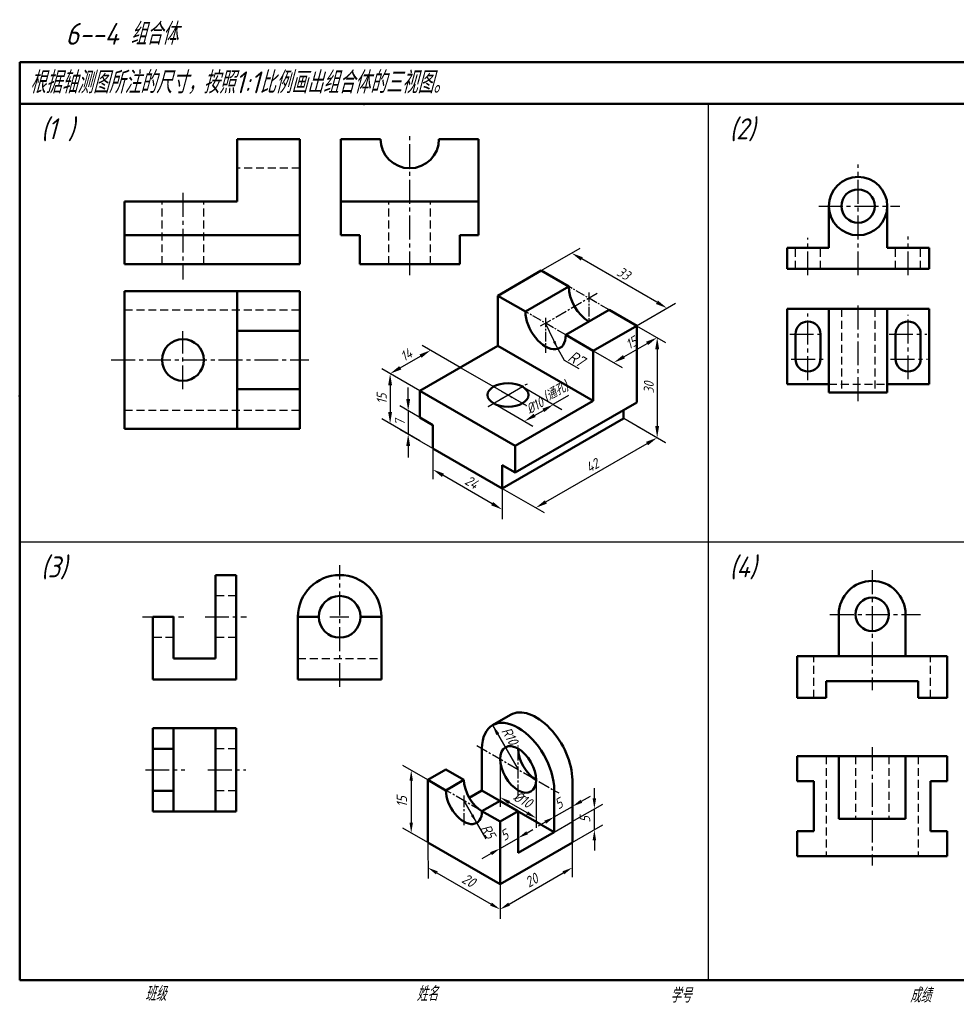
# Model space of a CAD drawing. Header units: millimetres. Extents: x 79 to 433, y 66 to 303.
# Tile 1 of 2: x 79 to 303, y 66 to 302. Entities that reach past the tile are written whole.
import ezdxf

# ---------------------------------------------------------------- set-up
doc = ezdxf.new("R2010")
doc.units = ezdxf.units.MM
doc.header["$LTSCALE"] = 0.3
doc.linetypes.add('CENTER2', pattern=[28.575, 19.05, -3.175, 3.175, -3.175])
doc.linetypes.add('HIDDEN', pattern=[9.525, 6.35, -3.175])
doc.layers.add('尺寸层', color=221, linetype='Continuous')
doc.layers.add('细实线层', color=7, linetype='Continuous')
for name, color, linetype, lineweight in [('文字层', 227, 'Continuous', 20), ('点画线层', 3, 'CENTER2', 25), ('答案层', 1, 'Continuous', 25), ('粗实线层', 7, 'Continuous', 50)]:
    doc.layers.add(name, color=color, linetype=linetype, lineweight=lineweight)
doc.styles.add('工程字体（斜）', font='gbeitc.shx', dxfattribs={"bigfont": 'gbcbig.shx'})
doc.styles.add('工程斜体', font='gbeitc.shx', dxfattribs={"bigfont": 'gbcbig.shx'})
doc.dimstyles.new('gb35', dxfattribs={"dimtxt": 2.5, "dimasz": 2.5, "dimexe": 2, "dimexo": 0, "dimgap": 1, "dimtad": 1, "dimdsep": 46, "dimtxsty": '工程字体（斜）', "dimcen": 0, "dimadec": 0, "dimazin": 0, "dimtfac": 1, "dimtmove": 0, "dimatfit": 3, "dimfxl": 0, "dimarcsym": 0})

# ---------------------------------------------------------------- blocks, each defined once
blk = doc.blocks.new('*D34')
at = {"layer": 'Defpoints', "color": 0, "ltscale": 0.5}
for p in [(211.33, 105.02), (211.33, 99), (194.01, 95.02)]:
    blk.add_point(p, dxfattribs=at)
at = {"layer": '尺寸层', "color": 0, "lineweight": -2, "ltscale": 0.5}
for p, q in [((211.33, 105.02), (211.33, 96.69)), ((196.18, 90.25), (209.17, 97.75)), ((194.01, 95.02), (194.01, 86.69))]:
    blk.add_line(p, q, dxfattribs=at)
at = {"layer": '尺寸层', "color": 0, "ltscale": 0.5}
for points in [[(208.96, 98.11), (209.38, 97.39), (211.33, 99)], [(195.97, 90.61), (196.39, 89.89), (194.01, 89)]]:
    blk.add_solid(points, dxfattribs=at)
at = {"layer": '尺寸层', "color": 0, "ltscale": 0.5, "insert": (201.55, 95.95), "char_height": 2.5, "attachment_point": 5, "rotation": 30, "style": '工程字体（斜）'}
blk.add_mtext('20', dxfattribs=at)
blk = doc.blocks.new('*D35')
at = {"layer": 'Defpoints', "color": 0, "ltscale": 0.5}
for p in [(216.61, 113.07), (211.33, 110.02), (211.33, 105.02)]:
    blk.add_point(p, dxfattribs=at)
at = {"layer": '尺寸层', "color": 0, "lineweight": -2, "ltscale": 0.5}
for p, q in [((216.61, 115.57), (216.61, 118.07)), ((211.33, 110.02), (218.61, 114.22)), ((216.61, 108.07), (216.61, 113.07)), ((211.33, 105.02), (218.61, 109.22)), ((216.61, 105.57), (216.61, 103.07))]:
    blk.add_line(p, q, dxfattribs=at)
at = {"layer": '尺寸层', "color": 0, "ltscale": 0.5}
for points in [[(216.2, 115.57), (217.03, 115.57), (216.61, 113.07)], [(216.2, 105.57), (217.03, 105.57), (216.61, 108.07)]]:
    blk.add_solid(points, dxfattribs=at)
at = {"layer": '尺寸层', "color": 0, "ltscale": 0.5, "insert": (214.36, 110.57), "char_height": 2.5, "attachment_point": 5, "rotation": 90, "style": '工程字体（斜）'}
blk.add_mtext('5', dxfattribs=at)
blk = doc.blocks.new('*D36')
at = {"layer": 'Defpoints', "color": 0, "ltscale": 0.5}
for p in [(176.69, 120.02), (172.73, 107.31), (176.69, 105.02)]:
    blk.add_point(p, dxfattribs=at)
at = {"layer": '尺寸层', "color": 0, "lineweight": -2, "ltscale": 0.5}
for p, q in [((176.69, 120.02), (170.73, 123.47)), ((172.73, 119.81), (172.73, 109.81)), ((176.69, 105.02), (170.73, 108.47))]:
    blk.add_line(p, q, dxfattribs=at)
at = {"layer": '尺寸层', "color": 0, "ltscale": 0.5}
for points in [[(172.31, 119.81), (173.14, 119.81), (172.73, 122.31)], [(172.31, 109.81), (173.14, 109.81), (172.73, 107.31)]]:
    blk.add_solid(points, dxfattribs=at)
at = {"layer": '尺寸层', "color": 0, "ltscale": 0.5, "insert": (170.48, 114.81), "char_height": 2.5, "attachment_point": 5, "rotation": 90, "style": '工程字体（斜）'}
blk.add_mtext('15', dxfattribs=at)
blk = doc.blocks.new('*D20')
at = {"layer": 'Defpoints', "color": 0, "ltscale": 0.5}
for p in [(222.9, 210.83), (232.94, 205.03), (186.52, 189.83)]:
    blk.add_point(p, dxfattribs=at)
at = {"layer": '尺寸层', "color": 0, "lineweight": -2, "ltscale": 0.5}
for p, q in [((222.9, 210.83), (235.44, 203.58)), ((199.6, 185.78), (229.91, 203.28)), ((186.52, 189.83), (199.06, 182.58))]:
    blk.add_line(p, q, dxfattribs=at)
at = {"layer": '尺寸层', "color": 0, "ltscale": 0.5}
for points in [[(229.61, 203.78), (230.2, 202.77), (232.94, 205.03)], [(199.3, 186.28), (199.89, 185.27), (196.56, 184.03)]]:
    blk.add_solid(points, dxfattribs=at)
at = {"layer": '尺寸层', "color": 0, "ltscale": 0.5, "insert": (213.5, 196.69), "char_height": 3, "attachment_point": 5, "rotation": 30, "style": '工程字体（斜）'}
blk.add_mtext('42', dxfattribs=at)
blk = doc.blocks.new('*D21')
at = {"layer": 'Defpoints', "color": 0, "ltscale": 0.5}
for p in [(226.79, 238.58), (226.79, 208.58), (232.94, 205.03)]:
    blk.add_point(p, dxfattribs=at)
at = {"layer": '尺寸层', "color": 0, "lineweight": -2, "ltscale": 0.5}
for p, q in [((226.79, 238.58), (235.44, 233.58)), ((232.94, 231.53), (232.94, 208.53)), ((226.79, 208.58), (235.44, 203.58))]:
    blk.add_line(p, q, dxfattribs=at)
at = {"layer": '尺寸层', "color": 0, "ltscale": 0.5}
for points in [[(232.35, 231.53), (233.52, 231.53), (232.94, 235.03)], [(232.35, 208.53), (233.52, 208.53), (232.94, 205.03)]]:
    blk.add_solid(points, dxfattribs=at)
at = {"layer": '尺寸层', "color": 0, "ltscale": 0.5, "insert": (230.44, 220.03), "char_height": 3, "attachment_point": 5, "rotation": 90, "style": '工程字体（斜）'}
blk.add_mtext('30', dxfattribs=at)
blk = doc.blocks.new('*D22')
at = {"layer": 'Defpoints', "color": 0, "ltscale": 0.5}
for p in [(207.32, 260.33), (198.21, 255.08), (226.79, 238.58)]:
    blk.add_point(p, dxfattribs=at)
at = {"layer": '尺寸层', "color": 0, "lineweight": -2, "ltscale": 0.5}
for p, q in [((198.21, 255.08), (209.82, 261.78)), ((232.87, 245.58), (210.35, 258.58)), ((226.79, 238.58), (238.4, 245.28))]:
    blk.add_line(p, q, dxfattribs=at)
at = {"layer": '尺寸层', "color": 0, "ltscale": 0.5}
for points in [[(210.65, 259.09), (210.06, 258.08), (207.32, 260.33)], [(233.16, 246.09), (232.58, 245.08), (235.9, 243.83)]]:
    blk.add_solid(points, dxfattribs=at)
at = {"layer": '尺寸层', "color": 0, "ltscale": 0.5, "insert": (222.86, 254.25), "char_height": 3, "attachment_point": 5, "rotation": 330, "style": '工程字体（斜）'}
blk.add_mtext('33', dxfattribs=at)
blk = doc.blocks.new('*D23')
at = {"layer": 'Defpoints', "color": 0, "ltscale": 0.5}
for p in [(165.07, 231.21), (173.97, 226.08), (161.84, 219.08)]:
    blk.add_point(p, dxfattribs=at)
at = {"layer": '尺寸层', "color": 0, "lineweight": -2, "ltscale": 0.5}
for p, q in [((173.97, 226.08), (162.57, 232.66)), ((155.97, 225.96), (162.04, 229.46)), ((161.84, 219.08), (150.44, 225.66))]:
    blk.add_line(p, q, dxfattribs=at)
at = {"layer": '尺寸层', "color": 0, "ltscale": 0.5}
for points in [[(161.74, 229.97), (162.33, 228.96), (165.07, 231.21)], [(155.68, 226.47), (156.27, 225.46), (152.94, 224.21)]]:
    blk.add_solid(points, dxfattribs=at)
at = {"layer": '尺寸层', "color": 0, "ltscale": 0.5, "insert": (157.76, 229.88), "char_height": 3, "attachment_point": 5, "rotation": 30, "style": '工程字体（斜）'}
blk.add_mtext('14', dxfattribs=at)
blk = doc.blocks.new('*D16')
at = {"layer": 'Defpoints', "color": 0, "ltscale": 0.5}
for p in [(161.84, 219.08), (152.94, 209.21), (161.84, 204.08)]:
    blk.add_point(p, dxfattribs=at)
at = {"layer": '尺寸层', "color": 0, "lineweight": -2, "ltscale": 0.5}
for p, q in [((161.84, 219.08), (150.44, 225.66)), ((152.94, 220.71), (152.94, 212.71)), ((161.84, 204.08), (150.44, 210.66))]:
    blk.add_line(p, q, dxfattribs=at)
at = {"layer": '尺寸层', "color": 0, "ltscale": 0.5}
for points in [[(152.36, 220.71), (153.53, 220.71), (152.94, 224.21)], [(152.36, 212.71), (153.53, 212.71), (152.94, 209.21)]]:
    blk.add_solid(points, dxfattribs=at)
at = {"layer": '尺寸层', "color": 0, "ltscale": 0.5, "insert": (150.44, 216.71), "char_height": 3, "attachment_point": 5, "rotation": 90, "style": '工程字体（斜）'}
blk.add_mtext('15', dxfattribs=at)
blk = doc.blocks.new('*D24')
at = {"layer": 'Defpoints', "color": 0, "ltscale": 0.5}
for p in [(165.74, 208.83), (158.36, 206.09), (165.74, 201.83)]:
    blk.add_point(p, dxfattribs=at)
at = {"layer": '尺寸层', "color": 0, "lineweight": -2, "ltscale": 0.5}
for p, q in [((158.36, 216.59), (158.36, 220.09)), ((165.74, 208.83), (155.86, 214.53)), ((158.36, 213.09), (158.36, 206.09)), ((165.74, 201.83), (155.86, 207.53)), ((158.36, 202.59), (158.36, 199.09))]:
    blk.add_line(p, q, dxfattribs=at)
at = {"layer": '尺寸层', "color": 0, "ltscale": 0.5}
for points in [[(157.77, 216.59), (158.94, 216.59), (158.36, 213.09)], [(157.77, 202.59), (158.94, 202.59), (158.36, 206.09)]]:
    blk.add_solid(points, dxfattribs=at)
at = {"layer": '尺寸层', "color": 0, "ltscale": 0.5, "insert": (155.86, 209.59), "char_height": 3, "attachment_point": 5, "rotation": 90, "style": '工程字体（斜）'}
blk.add_mtext('7', dxfattribs=at)
blk = doc.blocks.new('*D17')
at = {"layer": 'Defpoints', "color": 0, "ltscale": 0.5}
for p in [(165.74, 201.83), (165.74, 195.51), (186.52, 189.83)]:
    blk.add_point(p, dxfattribs=at)
at = {"layer": '尺寸层', "color": 0, "lineweight": -2, "ltscale": 0.5}
for p, q in [((165.74, 201.83), (165.74, 192.63)), ((183.49, 185.26), (168.77, 193.76)), ((186.52, 189.83), (186.52, 180.63))]:
    blk.add_line(p, q, dxfattribs=at)
at = {"layer": '尺寸层', "color": 0, "ltscale": 0.5}
for points in [[(169.06, 194.27), (168.48, 193.26), (165.74, 195.51)], [(183.78, 185.77), (183.2, 184.76), (186.52, 183.51)]]:
    blk.add_solid(points, dxfattribs=at)
at = {"layer": '尺寸层', "color": 0, "ltscale": 0.5, "insert": (177.38, 191.68), "char_height": 3, "attachment_point": 5, "rotation": 330, "style": '工程字体（斜）'}
blk.add_mtext('24', dxfattribs=at)
blk = doc.blocks.new('*D25')
at = {"layer": 'Defpoints', "color": 0, "ltscale": 0.5}
for p in [(226.79, 238.58), (232.94, 235.03), (213.8, 231.08)]:
    blk.add_point(p, dxfattribs=at)
at = {"layer": '尺寸层', "color": 0, "lineweight": -2, "ltscale": 0.5}
for p, q in [((226.79, 238.58), (235.44, 233.58)), ((222.98, 229.28), (229.91, 233.28)), ((213.8, 231.08), (222.45, 226.08))]:
    blk.add_line(p, q, dxfattribs=at)
at = {"layer": '尺寸层', "color": 0, "ltscale": 0.5}
for points in [[(229.61, 233.78), (230.2, 232.77), (232.94, 235.03)], [(222.69, 229.78), (223.27, 228.77), (219.95, 227.53)]]:
    blk.add_solid(points, dxfattribs=at)
at = {"layer": '尺寸层', "color": 0, "ltscale": 0.5, "insert": (225.19, 233.44), "char_height": 3, "attachment_point": 5, "rotation": 30, "style": '工程字体（斜）'}
blk.add_mtext('15', dxfattribs=at)
blk = doc.blocks.new('*D26')
at = {"layer": 'Defpoints', "color": 0, "ltscale": 0.5}
for p in [(192.59, 220.33), (183.93, 215.33), (201.87, 214.96)]:
    blk.add_point(p, dxfattribs=at)
at = {"layer": '尺寸层', "color": 0, "lineweight": -2, "ltscale": 0.5}
for p, q in [((192.59, 220.33), (204.37, 213.52)), ((183.93, 215.33), (195.71, 208.52)), ((196.24, 211.71), (198.84, 213.21))]:
    blk.add_line(p, q, dxfattribs=at)
at = {"layer": '尺寸层', "color": 0, "ltscale": 0.5}
for points in [[(198.55, 213.72), (199.13, 212.71), (201.87, 214.96)], [(195.95, 212.22), (196.53, 211.21), (193.21, 209.96)]]:
    blk.add_solid(points, dxfattribs=at)
at = {"layer": '尺寸层', "color": 0, "ltscale": 0.5, "insert": (196.29, 214.63), "char_height": 3, "attachment_point": 5, "rotation": 30, "style": '工程字体（斜）'}
blk.add_mtext('%%C10', dxfattribs=at)
blk = doc.blocks.new('kkk')
at = {"layer": '尺寸层', "color": 7, "ltscale": 0.5}
for p, q in [((37.266, 31.286), (39.231, 27.881)), ((39.231, 27.881), (43.561, 25.381))]:
    blk.add_line(p, q, dxfattribs=at)
at = {"layer": '点画线层', "color": 7, "ltscale": 0.5}
for p, q in [((52.681, 42.986), (40.557, 49.986)), ((46.619, 48.142), (46.619, 39.486)), ((39.691, 35.486), (27.566, 42.486)), ((33.628, 40.642), (33.628, 30.146)), ((16.411, 14.046), (28.179, 20.84)), ((16.621, 20.805), (27.906, 14.29))]:
    blk.add_line(p, q, dxfattribs=at)
at = {"layer": '粗实线层', "color": 7, "ltscale": 0.5}
for p, q in [((32.329, 54.736), (19.339, 47.236)), ((40.557, 49.986), (32.329, 54.736)), ((19.339, 47.236), (19.339, 32.236)), ((27.566, 42.486), (19.339, 47.236)), ((27.566, 42.486), (40.557, 49.986)), ((39.691, 35.486), (52.681, 42.986)), ((60.908, 38.236), (52.681, 42.986)), ((47.918, 30.736), (39.691, 35.486)), ((60.908, 38.236), (47.918, 30.736)), ((60.908, 15.236), (60.908, 38.236)), ((-4.044, 18.736), (19.339, 32.236)), ((19.339, 32.236), (47.918, 15.736)), ((47.918, 30.736), (47.918, 15.736)), ((-4.044, 18.736), (-4.044, 10.736)), ((24.535, 2.236), (-4.044, 18.736)), ((24.535, 2.236), (47.918, 15.736)), ((24.535, -5.764), (60.908, 15.236)), ((57.011, 10.486), (57.011, 12.986)), ((-4.044, 10.736), (-0.147, 8.486)), ((20.638, -10.514), (57.011, 10.486)), ((-0.147, 8.486), (-0.147, 1.486)), ((-0.147, 1.486), (20.638, -10.514)), ((24.535, -5.764), (24.535, 2.236)), ((20.638, -10.514), (20.638, -3.514)), ((20.638, -3.514), (24.535, -5.764))]:
    blk.add_line(p, q, dxfattribs=at)
for centre, end_param in [((46.619, 46.486), 5.4977871), ((33.628, 38.986), 7.0685835)]:
    blk.add_ellipse(centre, major_axis=(4.287, -7.425), ratio=0.5773503, start_param=3.9269908, end_param=end_param, dxfattribs=at)
blk.add_ellipse((22.37, 17.486), major_axis=(-6.124, 0), ratio=0.5773503, dxfattribs=at)
at = {"layer": '尺寸层', "color": 7, "ltscale": 0.5, "insert": (41.752, 30.973), "char_height": 3.5, "width": 7.79091, "attachment_point": 1, "rotation": 330, "style": '工程斜体'}
blk.add_mtext('R7', dxfattribs=at)
at = {"layer": '尺寸层', "color": 7, "ltscale": 0.5}
for p1, p2, distance, picture, middle in [((60.908, 38.236), (32.329, 54.736), -9.107, '*D22', (56.976, 53.909)), ((47.918, 30.736), (60.908, 38.236), -6.144, '*D25', (59.307, 33.104)), ((60.908, 38.236), (60.908, 8.236), 6.144, '*D21', (64.552, 19.689)), ((-4.044, 18.736), (8.081, 25.736), 8.899, '*D23', (-8.13, 29.539)), ((-4.044, 18.736), (-4.044, 3.736), -8.899, '*D16', (-15.443, 16.374)), ((-0.147, 8.486), (-0.147, 1.486), -7.381, '*D24', (-10.028, 9.247)), ((20.638, -10.514), (57.011, 10.486), -10.041, '*D20', (47.615, -3.646)), ((20.638, -10.514), (-0.147, 1.486), 5.465, '*D17', (11.496, -8.66))]:
    dim = blk.add_aligned_dim(p1=p1, p2=p2, distance=distance, dimstyle='gb35', dxfattribs=at)
    dim.commit()
    dim.dimension.update_dxf_attribs({"geometry": picture, "text_midpoint": middle, "insert": (-165.886, -200.34)})
dim = blk.add_aligned_dim(p1=(18.04, 14.986), p2=(26.7, 19.986), distance=-9.285, text='%%C10', dimstyle='gb35', dxfattribs=at)
dim.commit()
dim.dimension.update_dxf_attribs({"geometry": '*D26', "text_midpoint": (30.405, 14.29), "insert": (-165.886, -200.34)})
blk.add_leader([(37.266, 31.286), (33.628, 38.986)], dimstyle='gb35', override={"dimgap": 1, "dimtad": 0}, dxfattribs=at)

msp = doc.modelspace()

# ---------------------------------------------------------------- linework, layer by layer
at = {"layer": '尺寸层', "color": 7, "ltscale": 0.5}
for p, q in [((194.014, 125.023), (194.014, 113.551)), ((202.675, 120.023), (202.675, 108.551)), ((211.335, 120.023), (211.335, 111.339)), ((207.005, 117.523), (207.005, 108.839)), ((213.5, 114.899), (215.665, 116.149)), ((185.354, 115.023), (190.614, 105.912)), ((200.51, 112.111), (196.179, 114.611)), ((207.005, 111.149), (211.335, 113.649)), ((198.344, 112.523), (198.344, 103.789)), ((194.014, 110.023), (194.014, 101.289)), ((202.654, 108.587), (202.675, 108.599)), ((204.84, 109.899), (203.178, 108.939)), ((200.51, 107.349), (201.87, 108.134)), ((176.694, 105.023), (176.759, 96.419)), ((194.014, 103.599), (198.344, 106.099)), ((191.849, 102.349), (189.684, 101.099)), ((178.859, 97.747), (191.849, 90.247))]:
    msp.add_line(p, q, dxfattribs=at)
for points in [[(196.388, 114.972), (195.971, 114.25), (194.014, 115.861)], [(213.292, 115.259), (213.708, 114.538), (211.335, 113.649)], [(200.718, 112.472), (200.301, 111.75), (202.675, 110.861)], [(204.631, 110.259), (205.048, 109.538), (207.005, 111.149)], [(200.301, 107.71), (200.718, 106.988), (198.344, 106.099)], [(191.641, 102.71), (192.058, 101.988), (194.014, 103.599)], [(179.067, 98.108), (178.651, 97.386), (176.694, 98.997)], [(192.058, 90.608), (191.641, 89.886), (194.014, 88.997)]]:
    msp.add_solid(points, dxfattribs=at)
at = {"layer": '点画线层', "color": 7, "ltscale": 0.5}
for p, q in [((217.253, 236.591), (203.651, 228.738)), ((188.458, 128.231), (208.062, 116.913)), ((198.344, 116.088), (198.344, 128.284)), ((189.684, 112.523), (181.024, 117.523)), ((185.354, 116.322), (185.354, 108.732))]:
    msp.add_line(p, q, dxfattribs=at)
at = {"layer": '答案层', "linetype": 'CENTER2'}
for p, q in [((172.38, 240.973), (172.38, 274.728)), ((279.799, 240.973), (279.799, 267.508)), ((118.02, 260.7), (118.02, 239.951)), ((270.399, 257.544), (289.823, 257.544)), ((291.799, 240.973), (291.799, 250.246)), ((267.799, 240.973), (267.799, 249.907)), ((279.799, 210.829), (279.799, 234.517)), ((267.799, 215.823), (267.799, 231.782)), ((291.799, 216.06), (291.799, 231.516)), ((118.02, 213.656), (118.02, 227.578)), ((263.439, 226.883), (271.533, 226.883)), ((287.246, 226.883), (296.293, 226.883)), ((100.865, 220.66), (148.218, 220.66)), ((263.796, 220.883), (271.891, 220.883)), ((287.603, 220.883), (296.412, 220.883)), ((155.588, 142.315), (155.588, 171.499)), ((283.178, 170.25), (283.178, 141.556)), ((108.354, 159.118), (118.276, 159.118)), ((123.32, 159.118), (133.242, 159.118)), ((153.253, 159.118), (157.793, 159.118)), ((273.058, 159.703), (294.793, 159.703)), ((283.178, 127.879), (283.178, 99.534)), ((109.031, 122.44), (118.448, 122.44)), ((123.997, 122.44), (133.077, 122.44))]:
    msp.add_line(p, q, dxfattribs=at)
at = {"layer": '答案层', "lineweight": 50}
for p, q in [((131.02, 273.606), (146.02, 273.606)), ((131.02, 258.606), (131.02, 273.606)), ((146.02, 243.606), (146.02, 273.606)), ((155.88, 273.606), (155.88, 250.606)), ((165.38, 273.606), (155.88, 273.606)), ((188.88, 273.606), (179.38, 273.606)), ((188.88, 250.606), (188.88, 273.606)), ((104.02, 243.606), (104.02, 258.606)), ((104.02, 258.606), (131.02, 258.606)), ((155.88, 258.606), (188.88, 258.606)), ((272.799, 257.544), (272.799, 247.544)), ((286.799, 257.544), (286.799, 247.544)), ((104.02, 250.606), (146.02, 250.606)), ((155.88, 250.606), (160.38, 250.606)), ((160.38, 250.606), (160.38, 243.606)), ((184.38, 243.606), (184.38, 250.606)), ((184.38, 250.606), (188.88, 250.606)), ((262.799, 247.544), (262.799, 242.544)), ((262.799, 247.544), (272.799, 247.544)), ((296.799, 247.544), (286.799, 247.544)), ((296.799, 242.544), (296.799, 247.544)), ((104.02, 243.606), (146.02, 243.606)), ((160.38, 243.606), (184.38, 243.606)), ((262.799, 242.544), (296.799, 242.544)), ((104.02, 237.16), (146.02, 237.16)), ((104.02, 204.16), (104.02, 237.16)), ((131.02, 237.16), (131.02, 204.16)), ((146.02, 237.16), (146.02, 204.16)), ((262.799, 232.883), (262.799, 214.883)), ((296.799, 232.883), (262.799, 232.883)), ((272.799, 232.883), (272.799, 212.883)), ((286.799, 232.883), (286.799, 212.883)), ((296.799, 214.883), (296.799, 232.883)), ((131.02, 227.66), (146.02, 227.66)), ((264.799, 226.883), (264.799, 220.883)), ((270.799, 226.883), (270.799, 220.883)), ((288.799, 226.883), (288.799, 220.883)), ((294.799, 226.883), (294.799, 220.883)), ((262.799, 214.883), (272.799, 214.883)), ((286.799, 214.883), (296.799, 214.883)), ((131.02, 213.66), (146.02, 213.66)), ((272.799, 212.883), (286.799, 212.883)), ((146.02, 204.16), (104.02, 204.16)), ((130.792, 169.118), (125.792, 169.118)), ((125.792, 169.118), (125.792, 149.118)), ((130.792, 144.118), (130.792, 169.118)), ((115.792, 159.118), (110.792, 159.118)), ((110.792, 159.118), (110.792, 144.118)), ((115.792, 149.118), (115.792, 159.118)), ((145.588, 159.118), (145.588, 144.118)), ((145.588, 159.118), (150.588, 159.118)), ((160.588, 159.118), (165.588, 159.118)), ((165.588, 144.118), (165.588, 159.118)), ((275.178, 159.703), (275.178, 149.703)), ((291.178, 149.703), (291.178, 159.703)), ((125.792, 149.118), (115.792, 149.118)), ((275.178, 149.703), (265.178, 149.703)), ((265.178, 149.703), (265.178, 139.703)), ((275.178, 149.703), (291.178, 149.703)), ((301.178, 149.703), (291.178, 149.703)), ((301.178, 139.703), (301.178, 149.703)), ((110.792, 144.118), (130.792, 144.118)), ((145.588, 144.118), (165.588, 144.118)), ((272.178, 139.703), (272.178, 143.703)), ((272.178, 143.703), (294.178, 143.703)), ((294.178, 143.703), (294.178, 139.703)), ((265.178, 139.703), (272.178, 139.703)), ((294.178, 139.703), (301.178, 139.703)), ((110.792, 132.44), (130.792, 132.44)), ((110.792, 112.44), (110.792, 132.44)), ((115.792, 132.44), (115.792, 112.44)), ((125.792, 132.44), (125.792, 112.44)), ((130.792, 132.44), (130.792, 112.44)), ((115.792, 127.44), (110.792, 127.44)), ((265.178, 125.73), (265.178, 119.73)), ((301.178, 125.73), (265.178, 125.73)), ((275.178, 125.73), (275.178, 110.73)), ((291.178, 125.73), (291.178, 110.73)), ((301.178, 119.73), (301.178, 125.73)), ((265.178, 119.73), (269.178, 119.73)), ((269.178, 119.73), (269.178, 110.73)), ((297.178, 107.73), (297.178, 119.73)), ((297.178, 119.73), (301.178, 119.73)), ((115.792, 117.44), (110.792, 117.44)), ((130.792, 112.44), (110.792, 112.44)), ((269.178, 110.73), (269.178, 107.73)), ((275.178, 110.73), (291.178, 110.73)), ((269.178, 107.73), (265.178, 107.73)), ((265.178, 107.73), (265.178, 101.73)), ((301.178, 107.73), (297.178, 107.73)), ((301.178, 101.73), (301.178, 107.73)), ((265.178, 101.73), (301.178, 101.73))]:
    msp.add_line(p, q, dxfattribs=at)
at = {"layer": '答案层', "linetype": 'HIDDEN'}
for p, q in [((146.02, 266.606), (131.02, 266.606)), ((113.02, 243.606), (113.02, 258.606)), ((123.02, 243.606), (123.02, 258.606)), ((167.38, 243.606), (167.38, 258.606)), ((177.38, 243.606), (177.38, 258.606)), ((264.799, 242.544), (264.799, 247.544)), ((270.799, 242.544), (270.799, 247.544)), ((288.799, 242.544), (288.799, 247.544)), ((294.799, 242.544), (294.799, 247.544)), ((104.02, 232.66), (146.02, 232.66)), ((275.799, 232.883), (275.799, 212.883)), ((283.799, 232.883), (283.799, 212.883)), ((272.799, 214.883), (286.799, 214.883)), ((104.02, 208.66), (146.02, 208.66)), ((130.792, 164.118), (125.792, 164.118)), ((115.792, 154.118), (110.792, 154.118)), ((130.792, 154.118), (125.792, 154.118)), ((145.588, 149.118), (165.588, 149.118)), ((269.178, 139.703), (269.178, 149.703)), ((297.178, 139.703), (297.178, 149.703)), ((130.792, 127.44), (125.792, 127.44)), ((272.178, 125.73), (272.178, 101.73)), ((279.178, 125.73), (279.178, 110.73)), ((287.178, 125.73), (287.178, 110.73)), ((294.178, 125.73), (294.178, 101.73)), ((130.792, 117.44), (125.792, 117.44))]:
    msp.add_line(p, q, dxfattribs=at)
at = {"layer": '答案层', "lineweight": 50}
for centre, radius in [((279.799, 257.544), 7), ((279.799, 257.544), 4), ((118.02, 220.66), 5), ((155.588, 159.118), 5), ((283.178, 159.703), 4)]:
    msp.add_circle(centre, radius, dxfattribs=at)
for centre, radius, start, end in [((172.38, 273.606), 7, 180, 0), ((267.799, 226.883), 3, 0, 180), ((291.799, 226.883), 3, 0, 180), ((267.799, 220.883), 3, 180, 0), ((291.799, 220.883), 3, 180, 0), ((155.588, 159.118), 10, 0, 180), ((283.178, 159.703), 8, 0, 180)]:
    msp.add_arc(centre, radius, start, end, dxfattribs=at)
at = {"layer": '粗实线层', "ltscale": 0.5}
for p, q in [((408.909, 292.03), (78.909, 292.03)), ((78.909, 292.03), (78.909, 282.03)), ((238.878, 282.03), (78.909, 282.03)), ((408.909, 282.03), (238.878, 282.03)), ((78.909, 72.03), (408.909, 72.03))]:
    msp.add_line(p, q, dxfattribs=at)
at = {"layer": '粗实线层', "color": 7, "ltscale": 0.5}
for p, q in [((78.909, 282.03), (78.909, 72.03)), ((196.539, 135.623), (192.221, 133.13)), ((189.684, 127.523), (189.684, 117.523)), ((181.024, 122.523), (176.694, 120.023)), ((185.354, 120.023), (181.024, 122.523)), ((176.694, 105.023), (176.694, 120.023)), ((176.694, 120.023), (181.024, 117.523)), ((181.024, 117.523), (185.354, 120.023)), ((211.335, 120.023), (211.335, 105.023)), ((189.684, 117.523), (186.622, 115.755)), ((207.005, 107.523), (189.684, 117.523)), ((207.005, 107.523), (207.005, 117.523)), ((189.684, 112.523), (194.014, 115.023)), ((198.344, 112.523), (194.014, 115.023)), ((189.684, 112.523), (194.014, 110.023)), ((194.014, 110.023), (198.344, 112.523)), ((198.344, 112.523), (198.344, 102.523)), ((194.014, 95.023), (194.014, 110.023)), ((198.344, 102.523), (207.005, 107.523)), ((194.014, 95.023), (176.694, 105.023)), ((194.014, 95.023), (211.335, 105.023))]:
    msp.add_line(p, q, dxfattribs=at)
for centre, major_axis, start_param, end_param in [((202.675, 125.023), (6.124, -10.607), 0.7853982, 3.1435601), ((198.344, 122.523), (6.124, -10.607), 0.7853982, 3.9269908), ((202.675, 125.023), (3.062, -5.303), 3.9269908, 5.4977871), ((189.684, 117.523), (3.062, -5.303), 3.9269908, 5.4977871), ((185.354, 115.023), (3.062, -5.303), 3.9269908, 7.0685835)]:
    msp.add_ellipse(centre, major_axis=major_axis, ratio=0.5773503, start_param=start_param, end_param=end_param, dxfattribs=at)
msp.add_ellipse((198.344, 122.523), major_axis=(3.062, -5.303), ratio=0.5773503, dxfattribs=at)
at = {"layer": '粗实线层'}
for p in [(161.409, 282.03), (243.909, 282.03)]:
    msp.add_point(p, dxfattribs=at)
at = {"layer": '粗实线层', "color": 7}
msp.add_point((78.909, 212.03), dxfattribs=at)
at = {"layer": '细实线层', "color": 7, "ltscale": 0.5}
for p, q in [((243.909, 282.03), (243.909, 72.03)), ((408.909, 177.03), (78.909, 177.03))]:
    msp.add_line(p, q, dxfattribs=at)
at = {"layer": '细实线层'}
for p, q in [((184.488, 218.874), (192.455, 214.274)), ((191.32, 214.93), (200.348, 209.717)), ((191.152, 209.522), (199.384, 214.274)), ((206.712, 210.043), (210.501, 212.23)), ((207.005, 107.523), (211.335, 110.023))]:
    msp.add_line(p, q, dxfattribs=at)
msp.add_lwpolyline([(188.416, 109.72, 0, 0.7, 0), (187.338, 111.587, 0.7, 0.7, 0)], format="xyseb", dxfattribs=at)
at = {"layer": '细实线层', "color": 7}
msp.add_point((78.909, 212.03), dxfattribs=at)

# ---------------------------------------------------------------- block references
at = {"layer": '细实线层', "color": 7, "xscale": 0.7999999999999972, "yscale": 0.7999999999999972, "zscale": 0.8}
msp.add_blockref('kkk', (178.024, 198.286), dxfattribs=at)

# ---------------------------------------------------------------- texts
at = {"layer": '尺寸层', "color": 7, "ltscale": 0.5, "char_height": 2.5, "attachment_point": 5, "style": '工程字体（斜）'}
for s, insert, rotation in [('(通孔)', (207.358, 212.978), 30), ('%%C10', (199.469, 115.309), 330), ('5', (208.045, 114.347), 30), ('5', (195.054, 106.797), 30), ('20', (186.479, 95.946), 330)]:
    msp.add_mtext(s, dxfattribs=dict(at, insert=insert, rotation=rotation))
at = {"layer": '尺寸层', "color": 7, "ltscale": 0.5, "char_height": 2.45, "width": 5.45364, "attachment_point": 1, "rotation": 300, "style": '工程斜体'}
for s, insert in [('R10', (196.379, 132.984)), ('R5', (191.447, 109.701))]:
    msp.add_mtext(s, dxfattribs=dict(at, insert=insert))
at = {"layer": '文字层', "color": 7, "style": '工程字体（斜）'}
for s, p in [('班级', (108.943, 67.061)), ('姓名', (174.025, 67.037)), ('学号', (234.795, 66.659)), ('成绩', (292.226, 66.659))]:
    msp.add_text(s, height=3.5, dxfattribs=at).set_placement(p)
at = {"layer": '细实线层', "ltscale": 0.5}
for s, style, p in [('  6--4 组合体', '工程字体（斜）', (84.192, 296.198)), ('根据轴测图所注的尺寸，按照1:1比例画出组合体的三视图。', '工程斜体', (81.305, 284.56))]:
    msp.add_text(s, height=5.25, dxfattribs=dict(at, style=style)).set_placement(p)
at = {"layer": '细实线层', "char_height": 5, "width": 7.79091, "attachment_point": 1, "style": '工程斜体'}
for s, insert in [('(1 )', (84.009, 278.569)), ('(2)', (249.009, 278.569))]:
    msp.add_mtext(s, dxfattribs=dict(at, insert=insert))
at = {"layer": '细实线层', "color": 7, "char_height": 5, "width": 7.79091, "attachment_point": 1, "style": '工程斜体'}
for s, insert in [('(3)', (84.009, 173.569)), ('(4)', (249.009, 173.569))]:
    msp.add_mtext(s, dxfattribs=dict(at, insert=insert))

# ---------------------------------------------------------------- dimensions: what is measured, and where the dimension line sits
at = {"layer": '尺寸层', "color": 7, "ltscale": 0.5}
for p1, p2, distance, picture, middle in [((176.694, 120.023), (176.694, 105.023), -3.968, '*D36', (170.476, 114.814)), ((194.014, 95.023), (211.335, 105.023), -5.219, '*D34', (201.55, 95.946))]:
    dim = msp.add_aligned_dim(p1=p1, p2=p2, distance=distance, dimstyle='gb35', dxfattribs=at)
    dim.commit()
    dim.dimension.update_dxf_attribs({"geometry": picture, "text_midpoint": middle})
dim = msp.add_linear_dim(base=(216.612, 113.07), p1=(211.335, 105.023), p2=(211.335, 110.023), angle=90, dimstyle='gb35', dxfattribs=at)
dim.commit()
dim.dimension.update_dxf_attribs({"geometry": '*D35', "text_midpoint": (216.612, 110.57), "dimtype": 161})

# ---------------------------------------------------------------- leaders
msp.add_leader([(192.221, 133.13), (198.344, 122.523)], dimstyle='gb35', dxfattribs=at)

doc.saveas('drawing.dxf')
